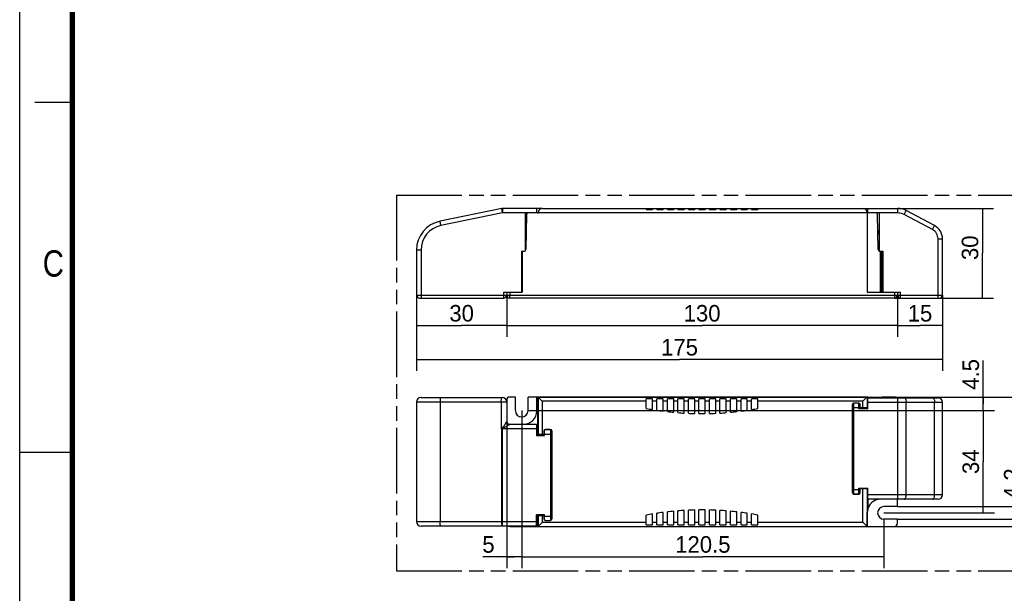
# Model space of a CAD drawing. Header units: millimetres. Extents: x 0 to 210, y 0 to 297.
# Tile 2 of 4: x 0 to 131, y 130 to 206. Entities that reach past the tile are written whole.
import ezdxf
from ezdxf.enums import TextEntityAlignment as Align

# ---------------------------------------------------------------- set-up
doc = ezdxf.new("R2010")
doc.units = ezdxf.units.MM
doc.header["$LTSCALE"] = 19.36
doc.linetypes.add('PHANTOM', pattern=[0.8, 0.45, -0.05, 0.1, -0.05, 0.1, -0.05])
doc.layers.get('0').update_dxf_attribs({"linetype": 'CONTINUOUS'})
for name, color, linetype in [('DEFAULT_3', 7, 'PHANTOM'), ('Z_AXIS', 7, 'CONTINUOUS'), ('Z_DIM_2D', 7, 'CONTINUOUS')]:
    doc.layers.add(name, color=color, linetype=linetype)
doc.styles.add('TEXTSTYLE_2', font='txt', dxfattribs={"width": 0.75})
doc.styles.add('TEXTSTYLE_3', font='tridonic-metric-print-light.otf')
doc.dimstyles.new('DIMSTYLE_1', dxfattribs={"dimtxt": 2.2, "dimasz": 3.5, "dimexe": 1.5, "dimexo": 0, "dimgap": 0.55, "dimtad": 1, "dimdec": 0, "dimlfac": 2.5, "dimdsep": 46, "dimtxsty": 'TEXTSTYLE_3', "dimblk": '_FILLED', "dimblk1": '_FILLED', "dimblk2": '_FILLED', "dimcen": 0.09, "dimclrt": 5, "dimadec": 4, "dimazin": 2, "dimtp": 0.2, "dimtm": 0.2, "dimtfac": 1, "dimtdec": 0, "dimtofl": 0, "dimtmove": 0, "dimatfit": 3, "dimldrblk": '_FILLED', "dimfxl": 0, "dimtolj": 1, "dimarcsym": 0})
doc.dimstyles.new('DIMSTYLE_2', dxfattribs={"dimtxt": 2.2, "dimasz": 3.5, "dimexe": 1.5, "dimexo": 0, "dimgap": 0.55, "dimtad": 1, "dimdec": 4, "dimlfac": 2.5, "dimdsep": 46, "dimtxsty": 'TEXTSTYLE_3', "dimblk": '_FILLED', "dimblk1": '_FILLED', "dimblk2": '_FILLED', "dimcen": 0.09, "dimclrt": 5, "dimadec": 4, "dimazin": 2, "dimtp": 0.2, "dimtm": 0.2, "dimtfac": 1, "dimtdec": 4, "dimtofl": 0, "dimtmove": 0, "dimatfit": 3, "dimldrblk": '_FILLED', "dimfxl": 0, "dimtolj": 1, "dimarcsym": 0})
doc.dimstyles.new('DIMSTYLE_3', dxfattribs={"dimtxt": 2.2, "dimasz": 3.5, "dimexe": 1.5, "dimexo": 0, "dimgap": 0.55, "dimtad": 1, "dimdec": 4, "dimlfac": 2.5, "dimdsep": 46, "dimtxsty": 'TEXTSTYLE_3', "dimblk": '_FILLED', "dimblk1": '_FILLED', "dimblk2": '_FILLED', "dimcen": 0.09, "dimclrt": 5, "dimadec": 4, "dimazin": 2, "dimtp": 0.5, "dimtm": 0.5, "dimtfac": 1, "dimtdec": 4, "dimtofl": 0, "dimtmove": 0, "dimatfit": 3, "dimldrblk": '_FILLED', "dimfxl": 0, "dimtolj": 1, "dimarcsym": 0})
doc.dimstyles.new('DIMSTYLE_4', dxfattribs={"dimtxt": 2.2, "dimasz": 3.5, "dimexe": 1.5, "dimexo": 0, "dimgap": 0.55, "dimtad": 1, "dimdec": 4, "dimlfac": 2.5, "dimdsep": 46, "dimtxsty": 'TEXTSTYLE_3', "dimblk": '_FILLED', "dimblk1": '_FILLED', "dimblk2": '_FILLED', "dimcen": 0.09, "dimclrt": 5, "dimadec": 4, "dimazin": 2, "dimtp": 0.1, "dimtm": 0.1, "dimtfac": 1, "dimtdec": 4, "dimtofl": 0, "dimtmove": 0, "dimatfit": 3, "dimldrblk": '_FILLED', "dimfxl": 0, "dimtolj": 1, "dimarcsym": 0})
doc.dimstyles.new('DIMSTYLE_5', dxfattribs={"dimtxt": 2.2, "dimasz": 3.5, "dimexe": 1.5, "dimexo": 0, "dimgap": 0.55, "dimtad": 1, "dimdec": 4, "dimlfac": 2.5, "dimdsep": 46, "dimtxsty": 'TEXTSTYLE_3', "dimblk": '_FILLED', "dimblk1": '_FILLED', "dimblk2": '_FILLED', "dimcen": 0.09, "dimclrt": 5, "dimadec": 4, "dimazin": 2, "dimtp": 0.3, "dimtm": 0.3, "dimtfac": 1, "dimtdec": 4, "dimtofl": 0, "dimtmove": 0, "dimatfit": 3, "dimldrblk": '_FILLED', "dimfxl": 0, "dimtolj": 1, "dimarcsym": 0})

# ---------------------------------------------------------------- blocks, each defined once
blk = doc.blocks.new('*D2')
at = {"layer": 'Z_DIM_2D', "color": 2, "linetype": 'Continuous', "transparency": 16777216}
for p, q in [((116.85, 180.9), (129.61, 180.9)), ((128.11, 180.9), (128.11, 174.94)), ((128.11, 168.98), (128.11, 174.94)), ((116.41, 168.98), (129.61, 168.98))]:
    blk.add_line(p, q, dxfattribs=at)
at = {"layer": 'Z_DIM_2D', "color": 5, "linetype": 'Continuous', "transparency": 16777216, "style": 'TEXTSTYLE_3'}
blk.add_text('30', height=2.2, rotation=90, dxfattribs=at).set_placement((127.56, 175.67), align=Align.CENTER)
blk = doc.blocks.new('_FILLED')
at = {"color": 0, "linetype": 'ByBlock'}
blk.add_solid([(0, 0), (-1, 0.125), (-1, -0.125)], dxfattribs=at)
blk = doc.blocks.new('_NONE')
blk = doc.blocks.new('*D3')
at = {"layer": 'Z_DIM_2D', "color": 2, "linetype": 'Continuous', "transparency": 16777216}
for p, q in [((52.81, 169.38), (52.81, 163.81)), ((64.81, 169.38), (64.81, 163.81)), ((52.81, 165.31), (58.81, 165.31)), ((64.81, 165.31), (58.81, 165.31))]:
    blk.add_line(p, q, dxfattribs=at)
at = {"layer": 'Z_DIM_2D', "color": 5, "linetype": 'Continuous', "transparency": 16777216, "style": 'TEXTSTYLE_3'}
blk.add_text('30', height=2.2, dxfattribs=at).set_placement((58.81, 165.86), align=Align.CENTER)
blk = doc.blocks.new('*D4')
at = {"layer": 'Z_DIM_2D', "color": 2, "linetype": 'Continuous', "transparency": 16777216}
for p, q in [((64.81, 169.38), (64.81, 163.81)), ((116.81, 169.38), (116.81, 163.81)), ((64.81, 165.31), (90.81, 165.31)), ((116.81, 165.31), (90.81, 165.31))]:
    blk.add_line(p, q, dxfattribs=at)
at = {"layer": 'Z_DIM_2D', "color": 5, "linetype": 'Continuous', "transparency": 16777216, "style": 'TEXTSTYLE_3'}
blk.add_text('130', height=2.2, dxfattribs=at).set_placement((90.81, 165.86), align=Align.CENTER)
blk = doc.blocks.new('*D5')
at = {"layer": 'Z_DIM_2D', "color": 2, "linetype": 'Continuous', "transparency": 16777216}
for p, q in [((116.81, 169.38), (116.81, 163.81)), ((122.81, 169.38), (122.81, 163.81)), ((116.81, 165.31), (119.81, 165.31)), ((122.81, 165.31), (119.81, 165.31))]:
    blk.add_line(p, q, dxfattribs=at)
at = {"layer": 'Z_DIM_2D', "color": 5, "linetype": 'Continuous', "transparency": 16777216, "style": 'TEXTSTYLE_3'}
blk.add_text('15', height=2.2, dxfattribs=at).set_placement((119.81, 165.86), align=Align.CENTER)
blk = doc.blocks.new('*D6')
at = {"layer": 'Z_DIM_2D', "color": 2, "linetype": 'Continuous', "transparency": 16777216}
for p, q in [((52.81, 169.38), (52.81, 159.29)), ((122.81, 169.38), (122.81, 159.29)), ((52.81, 160.79), (87.81, 160.79)), ((122.81, 160.79), (87.81, 160.79))]:
    blk.add_line(p, q, dxfattribs=at)
at = {"layer": 'Z_DIM_2D', "color": 5, "linetype": 'Continuous', "transparency": 16777216, "style": 'TEXTSTYLE_3'}
blk.add_text('175', height=2.2, dxfattribs=at).set_placement((87.81, 161.34), align=Align.CENTER)
blk = doc.blocks.new('*D7')
at = {"layer": 'Z_DIM_2D', "color": 2, "linetype": 'Continuous', "transparency": 16777216}
for p, q in [((66.81, 154.01), (66.81, 133.06)), ((115.01, 139.57), (115.01, 133.06)), ((66.81, 134.56), (90.91, 134.56)), ((115.01, 134.56), (90.91, 134.56))]:
    blk.add_line(p, q, dxfattribs=at)
at = {"layer": 'Z_DIM_2D', "color": 5, "linetype": 'Continuous', "transparency": 16777216, "style": 'TEXTSTYLE_3'}
blk.add_text('120.5', height=2.2, dxfattribs=at).set_placement((90.91, 135.11), align=Align.CENTER)
blk = doc.blocks.new('*D8')
at = {"layer": 'Z_DIM_2D', "color": 2, "linetype": 'Continuous', "transparency": 16777216}
for p, q in [((133.73, 140.41), (133.73, 146.13)), ((116.81, 141.25), (135.23, 141.25)), ((133.73, 141.25), (133.73, 140.41)), ((133.73, 139.57), (133.73, 140.41)), ((116.81, 139.57), (135.23, 139.57))]:
    blk.add_line(p, q, dxfattribs=at)
at = {"layer": 'Z_DIM_2D', "color": 5, "linetype": 'Continuous', "transparency": 16777216, "style": 'TEXTSTYLE_3'}
blk.add_text('4.2', height=2.2, rotation=90, dxfattribs=at).set_placement((133.18, 142.24))
blk = doc.blocks.new('*D9')
at = {"layer": 'Z_DIM_2D', "color": 2, "linetype": 'Continuous', "transparency": 16777216}
for p, q in [((67.65, 154.01), (129.71, 154.01)), ((128.21, 154.01), (128.21, 147.21)), ((128.21, 140.41), (128.21, 147.21)), ((115.01, 140.41), (129.71, 140.41))]:
    blk.add_line(p, q, dxfattribs=at)
at = {"layer": 'Z_DIM_2D', "color": 5, "linetype": 'Continuous', "transparency": 16777216, "style": 'TEXTSTYLE_3'}
blk.add_text('34', height=2.2, rotation=90, dxfattribs=at).set_placement((127.66, 147.21), align=Align.CENTER)
blk = doc.blocks.new('*D10')
at = {"layer": 'Z_DIM_2D', "color": 2, "linetype": 'Continuous', "transparency": 16777216}
for p, q in [((112.78, 155.81), (140.2, 155.81)), ((138.7, 155.81), (138.7, 147.21)), ((138.7, 138.61), (138.7, 147.21)), ((112.78, 138.61), (140.2, 138.61))]:
    blk.add_line(p, q, dxfattribs=at)
at = {"layer": 'Z_DIM_2D', "color": 5, "linetype": 'Continuous', "transparency": 16777216, "style": 'TEXTSTYLE_3'}
blk.add_text('43', height=2.2, rotation=90, dxfattribs=at).set_placement((138.15, 147.21), align=Align.CENTER)
blk = doc.blocks.new('*D11')
at = {"layer": 'Z_DIM_2D', "color": 2, "linetype": 'Continuous', "transparency": 16777216}
for p, q in [((128.21, 154.91), (128.21, 160.66)), ((68.82, 155.81), (129.71, 155.81)), ((128.21, 155.81), (128.21, 154.91)), ((128.21, 154.01), (128.21, 154.91)), ((67.65, 154.01), (129.71, 154.01))]:
    blk.add_line(p, q, dxfattribs=at)
at = {"layer": 'Z_DIM_2D', "color": 5, "linetype": 'Continuous', "transparency": 16777216, "style": 'TEXTSTYLE_3'}
blk.add_text('4.5', height=2.2, rotation=90, dxfattribs=at).set_placement((127.66, 156.78))
blk = doc.blocks.new('*D12')
at = {"layer": 'Z_DIM_2D', "color": 2, "linetype": 'Continuous', "transparency": 16777216}
for p, q in [((66.81, 154.01), (66.81, 133.06)), ((64.81, 152.57), (64.81, 133.06)), ((65.81, 134.56), (61.62, 134.56)), ((64.81, 134.56), (65.81, 134.56)), ((66.81, 134.56), (65.81, 134.56))]:
    blk.add_line(p, q, dxfattribs=at)
at = {"layer": 'Z_DIM_2D', "color": 5, "linetype": 'Continuous', "transparency": 16777216, "style": 'TEXTSTYLE_3'}
blk.add_text('5', height=2.2, dxfattribs=at).set_placement((63.2, 135.11), align=Align.RIGHT)

msp = doc.modelspace()

# ---------------------------------------------------------------- linework, layer by layer
at = {"color": 2, "linetype": 'Continuous'}
for p, q in [((0, 0), (0, 297)), ((7, 195), (2, 195)), ((0, 148.5), (7, 148.5))]:
    msp.add_line(p, q, dxfattribs=at)
at = {"color": 7, "linetype": 'Continuous'}
for p, q in [((64.148682, 180.89022), (55.940157, 179.205252)), ((69.567132, 180.902475), (64.269329, 180.902475)), ((68.768383, 180.902475), (68.768383, 180.302475)), ((112.207596, 180.902475), (116.848383, 180.902475)), ((112.848383, 180.302475), (112.848383, 180.902475)), ((67.288383, 175.267262), (67.288383, 180.302475)), ((67.644922, 180.302475), (67.288383, 180.302475)), ((114.368383, 180.302475), (112.846345, 180.302475)), ((114.253624, 175.418984), (114.171813, 180.105965)), ((114.368383, 180.302475), (114.368383, 175.222475)), ((121.747326, 178.615829), (117.975115, 180.621549)), ((122.808383, 169.382475), (122.808383, 176.849934)), ((52.808383, 175.365317), (52.808383, 169.382475)), ((66.768383, 175.222475), (66.768383, 169.782475)), ((66.768383, 175.222475), (66.848783, 175.222475)), ((114.368383, 175.222475), (114.848383, 175.222475)), ((114.766984, 169.782475), (114.766984, 175.222475)), ((114.848383, 175.222475), (114.848383, 169.782475)), ((64.408383, 169.782475), (65.035998, 169.782475)), ((116.808383, 169.782475), (117.208383, 169.782475)), ((53.208383, 168.982475), (64.408383, 168.982475)), ((116.408383, 168.982475), (65.208383, 168.982475)), ((117.208383, 168.982475), (122.408383, 168.982475)), ((52.808383, 155.169025), (52.808383, 139.249025)), ((53.408383, 155.769025), (64.208383, 155.769025)), ((64.808383, 155.169025), (64.808383, 152.569025)), ((110.808383, 143.115825), (110.808383, 154.809025)), ((110.928383, 143.009025), (110.928383, 154.929025)), ((111.648383, 155.009025), (111.008383, 155.009025)), ((111.768383, 154.249025), (111.768383, 154.929025)), ((111.848383, 154.369025), (111.848383, 154.809025)), ((112.846345, 155.809025), (114.768466, 155.809025)), ((112.848383, 155.729025), (122.208383, 155.729025)), ((112.848383, 154.249025), (112.848383, 155.729025)), ((114.768466, 155.809025), (114.768466, 155.729025)), ((122.808383, 142.809025), (122.808383, 155.129025)), ((110.808383, 153.809025), (110.928383, 153.809025)), ((112.848383, 154.249025), (111.688383, 154.249025)), ((112.846345, 154.368225), (111.848383, 154.369025)), ((68.768383, 152.169025), (65.208305, 152.169025)), ((68.768383, 152.169025), (68.768383, 150.689025)), ((68.768383, 150.689025), (69.848383, 150.689025)), ((69.567132, 150.862225), (69.848383, 150.862225)), ((69.768383, 151.302225), (69.768383, 150.862225)), ((69.848383, 150.689025), (69.848383, 151.449025)), ((70.648383, 151.449025), (69.848383, 151.449025)), ((70.608383, 151.502225), (69.968383, 151.502225)), ((70.648383, 151.449025), (70.648383, 139.41359)), ((70.808383, 150.862225), (70.648383, 150.862225)), ((70.808383, 151.302225), (70.808383, 139.609025)), ((110.928383, 147.469025), (110.808383, 147.469025)), ((110.928383, 143.649025), (110.808383, 143.649025)), ((111.008383, 142.929025), (111.688383, 142.929025)), ((111.008383, 142.915825), (111.648383, 142.915825)), ((111.688383, 143.689025), (112.848383, 143.689025)), ((111.768383, 143.009025), (111.768383, 143.689025)), ((111.768383, 143.649025), (112.846345, 143.649825)), ((111.848383, 143.115825), (111.848383, 143.649025)), ((112.848383, 142.209025), (112.848383, 143.689025)), ((122.208383, 142.209025), (112.848383, 142.209025)), ((68.768383, 138.649025), (68.768383, 140.129025)), ((69.848383, 140.129025), (68.768383, 140.129025)), ((69.567132, 140.049025), (69.848383, 140.049025)), ((69.768383, 140.049025), (69.768383, 139.609025)), ((69.848383, 139.449314), (69.848383, 140.129025)), ((69.968383, 139.409025), (70.608383, 139.409025)), ((70.808383, 140.049025), (70.648383, 140.049025)), ((68.768383, 138.649025), (53.408383, 138.649025))]:
    msp.add_line(p, q, dxfattribs=at)
at = {"color": 9, "linetype": 'Continuous'}
for p, q in [((64.269329, 180.302475), (64.148682, 180.89022)), ((64.269329, 180.902475), (64.269329, 180.302475)), ((116.848383, 180.302475), (116.848383, 180.902475)), ((64.269329, 180.302475), (56.060804, 178.617507)), ((67.288383, 180.302475), (64.269329, 180.302475)), ((116.848383, 180.302475), (114.368383, 180.302475)), ((117.693432, 180.091781), (117.975115, 180.621549)), ((121.465643, 178.08606), (117.693432, 180.091781)), ((56.060804, 178.617507), (55.940157, 179.205252)), ((121.465643, 178.08606), (121.747326, 178.615829)), ((122.208383, 176.849934), (122.808383, 176.849934)), ((122.208383, 168.982475), (122.208383, 176.849934)), ((53.408383, 175.365317), (52.808383, 175.365317)), ((53.408383, 175.365317), (53.408383, 168.982475)), ((114.568112, 169.782475), (114.568112, 175.222475)), ((114.647122, 169.782475), (114.647122, 175.222475)), ((52.808383, 169.382475), (122.808383, 169.382475)), ((64.408383, 168.982475), (64.408383, 169.782475)), ((65.208383, 168.982475), (65.208383, 169.382475)), ((116.408383, 169.382475), (116.408383, 168.982475)), ((117.208383, 168.982475), (117.208383, 169.782475)), ((52.808383, 155.169025), (64.808383, 155.169025)), ((55.940157, 155.169025), (55.940157, 139.249025)), ((64.087736, 155.169025), (64.087736, 151.569025)), ((111.008383, 142.929025), (111.008383, 155.009025)), ((111.688383, 154.249025), (111.688383, 155.004459)), ((112.207596, 154.369025), (112.207596, 155.249025)), ((112.766501, 155.80793), (112.766501, 154.369025)), ((112.846345, 155.809025), (112.846345, 155.729025)), ((112.848383, 155.129025), (122.808383, 155.129025)), ((113.971844, 155.729025), (113.971844, 155.809025)), ((114.171813, 155.809025), (114.171813, 155.729025)), ((114.253624, 155.809025), (114.253624, 155.729025)), ((114.453594, 155.809025), (114.453594, 155.729025)), ((116.848383, 142.209025), (116.848383, 155.729025)), ((117.975115, 142.809025), (117.975115, 155.129025)), ((121.747326, 142.809025), (121.747326, 155.129025)), ((110.808383, 153.409025), (110.928383, 153.409025)), ((110.928383, 154.409025), (111.768383, 154.409025)), ((64.556465, 152.166337), (64.511391, 152.094837)), ((64.756312, 152.487712), (64.556465, 152.166337)), ((64.910287, 151.997604), (64.750338, 151.905536)), ((64.808383, 152.569025), (64.808336, 152.569025)), ((65.157061, 152.140958), (64.910287, 151.997604)), ((67.163172, 152.200589), (67.163172, 152.169025)), ((67.363141, 152.225008), (67.363141, 152.169025)), ((64.148916, 151.606355), (64.087736, 151.569025)), ((68.768383, 151.569025), (64.087736, 151.569025)), ((64.124537, 151.631241), (64.136792, 151.618786)), ((64.136792, 151.618786), (64.148916, 151.606355)), ((64.148682, 139.249025), (64.148696, 151.578363)), ((64.24495, 151.737939), (64.25709, 151.704019)), ((64.25709, 151.704019), (64.269329, 151.670374)), ((64.269329, 138.649025), (64.269329, 151.670374)), ((64.750338, 151.905536), (64.67773, 151.864312)), ((70.648383, 150.849025), (69.848383, 150.849025)), ((110.928383, 147.869025), (110.808383, 147.869025)), ((110.928383, 143.529025), (111.768383, 143.529025)), ((111.688383, 142.929025), (111.688383, 143.689025)), ((112.207596, 139.169025), (112.207596, 143.649025)), ((112.766501, 143.649025), (112.766501, 138.61012)), ((112.846345, 142.209025), (112.846345, 140.869798)), ((122.808383, 142.809025), (112.848383, 142.809025)), ((113.971844, 142.209025), (113.971844, 142.117863)), ((114.171813, 142.209025), (114.171813, 142.176294)), ((114.253624, 142.209025), (114.253624, 142.193042)), ((52.808383, 139.249025), (68.768383, 139.249025)), ((69.848383, 139.969025), (70.648383, 139.969025)), ((67.163172, 138.649025), (67.163172, 138.609025)), ((67.363141, 138.649025), (67.363141, 138.609025))]:
    msp.add_line(p, q, dxfattribs=at)
at = {"color": 7, "linetype": 'Continuous', "const_width": 0.7}
msp.add_lwpolyline([(7, 7), (7, 290)], dxfattribs=at)
at = {"color": 9, "linetype": 'Continuous'}
for points in [[(56.060804, 155.769025), (56.041931, 155.761638), (56.023522, 155.739659), (56.006032, 155.703629), (55.98989, 155.654435), (55.975494, 155.593289), (55.963199, 155.521696), (55.953307, 155.441419), (55.946062, 155.354435), (55.941643, 155.262886), (55.940157, 155.169025)], [(64.087736, 155.169025), (64.08926, 155.264093), (64.093793, 155.35675), (64.101221, 155.444662), (64.111352, 155.525594), (64.123927, 155.597497), (64.138625, 155.658563), (64.155191, 155.707563), (64.172843, 155.742401), (64.190688, 155.762537), (64.208383, 155.769025)], [(117.693432, 155.729025), (117.737497, 155.721638), (117.780476, 155.699659), (117.821313, 155.663629), (117.859001, 155.614435), (117.892612, 155.553289), (117.921318, 155.481696), (117.944413, 155.401419), (117.961328, 155.314435), (117.971647, 155.222886), (117.975115, 155.129025)], [(121.465643, 155.729025), (121.509708, 155.721638), (121.552688, 155.699659), (121.593524, 155.663629), (121.631212, 155.614435), (121.664823, 155.553289), (121.693529, 155.481696), (121.716624, 155.401419), (121.733539, 155.314435), (121.743858, 155.222886), (121.747326, 155.129025)], [(64.511391, 152.094837), (64.469317, 152.028921), (64.449351, 151.998044), (64.430053, 151.968509), (64.411359, 151.94028), (64.39322, 151.913333), (64.375569, 151.88763), (64.358335, 151.863186), (64.341615, 151.84015), (64.324795, 151.818081), (64.307565, 151.796414), (64.289026, 151.775669), (64.268027, 151.756219), (64.24495, 151.737939)], [(64.808336, 152.569025), (64.804439, 152.563636), (64.794358, 152.548288), (64.777886, 152.521716), (64.756312, 152.487712)], [(65.208305, 152.169025), (65.201702, 152.165896), (65.157061, 152.140958)], [(64.124537, 151.631241), (64.118379, 151.620884), (64.087736, 151.569025)], [(64.24495, 151.737939), (64.23364, 151.731069), (64.222791, 151.724169), (64.212403, 151.717234), (64.202493, 151.710277), (64.19307, 151.703303), (64.184152, 151.696332), (64.175804, 151.689425), (64.167904, 151.682469), (64.160404, 151.675454), (64.153141, 151.668126), (64.145935, 151.660329), (64.138793, 151.651759), (64.131653, 151.642019), (64.124537, 151.631241)], [(64.148696, 151.578363), (64.148813, 151.59703), (64.148916, 151.606355)], [(64.269329, 151.670374), (64.258017, 151.666256), (64.247169, 151.662111), (64.236781, 151.65795), (64.226872, 151.653776), (64.217448, 151.649591), (64.208531, 151.645409), (64.200183, 151.641265), (64.192283, 151.637091), (64.184782, 151.632882), (64.177519, 151.628485), (64.170316, 151.623806), (64.163175, 151.618664), (64.156034, 151.612818), (64.148916, 151.606355)], [(64.67773, 151.864312), (64.610008, 151.826429), (64.577834, 151.808714), (64.546682, 151.791774), (64.516443, 151.775611), (64.487033, 151.760182), (64.458307, 151.745515), (64.430441, 151.731701), (64.402394, 151.718468), (64.373697, 151.705439), (64.342805, 151.692967), (64.307803, 151.6813), (64.269329, 151.670374)], [(117.693432, 142.209025), (117.737497, 142.216412), (117.780476, 142.238391), (117.821313, 142.274421), (117.859001, 142.323615), (117.892612, 142.384761), (117.921318, 142.456354), (117.944413, 142.536631), (117.961328, 142.623615), (117.971647, 142.715164), (117.975115, 142.809025)], [(121.465643, 142.209025), (121.509708, 142.216412), (121.552688, 142.238391), (121.593524, 142.274421), (121.631212, 142.323615), (121.664823, 142.384761), (121.693529, 142.456354), (121.716624, 142.536631), (121.733539, 142.623615), (121.743858, 142.715164), (121.747326, 142.809025)], [(56.060804, 138.649025), (56.041931, 138.656412), (56.023522, 138.678391), (56.006032, 138.714421), (55.98989, 138.763615), (55.975494, 138.824761), (55.963199, 138.896354), (55.953307, 138.976631), (55.946062, 139.063615), (55.941643, 139.155164), (55.940157, 139.249025)], [(64.269329, 138.649025), (64.250455, 138.656412), (64.232047, 138.678391), (64.214556, 138.714421), (64.198414, 138.763615), (64.184018, 138.824761), (64.171723, 138.896354), (64.161832, 138.976631), (64.154587, 139.063615), (64.150167, 139.155164), (64.148682, 139.249025)]]:
    msp.add_lwpolyline(points, dxfattribs=at)
at = {"color": 7, "linetype": 'Continuous'}
msp.add_lwpolyline([(64.808336, 152.569025), (64.81602, 152.490993), (64.838779, 152.415958), (64.875737, 152.346805), (64.925475, 152.286191), (64.986084, 152.236444), (65.055233, 152.199477), (65.130268, 152.176712), (65.208305, 152.169025)], dxfattribs=at)
for centre, radius, start, end in [((64.269329, 180.302475), 0.6, 90, 101.6), ((116.848383, 178.502475), 2.4, 62, 90), ((113.971843, 180.102475), 0.2, 1, 89.99990249), ((56.728383, 175.365317), 3.92, 101.6, 180), ((120.808383, 176.849934), 2, 0, 62), ((66.612042, 177.902475), 0.8, 327.75994927, 352.17276392), ((115.096854, 177.991629), 0.888, 181, 214.68863605), ((114.453594, 175.422475), 0.2, 181, 270), ((53.208383, 169.382475), 0.4, 180, 270), ((64.408383, 169.382475), 0.4, 270, 360), ((65.208383, 169.382475), 0.4, 180, 270), ((116.408383, 169.382475), 0.4, 270, 360), ((117.208383, 169.382475), 0.4, 180, 270), ((122.408383, 169.382475), 0.4, 270, 360), ((53.408383, 155.169025), 0.6, 90, 180), ((64.208383, 155.169025), 0.6, 0, 90), ((111.008383, 154.809025), 0.2, 90, 180), ((111.008383, 154.929025), 0.08, 90, 180), ((111.648383, 154.809025), 0.2, 0, 90), ((111.688383, 154.929025), 0.08, 0, 41.68595376), ((122.208383, 155.129025), 0.6, 0, 90), ((65.208383, 152.569025), 0.4, 180, 270), ((69.968383, 151.302225), 0.2, 90, 180), ((70.608383, 151.302225), 0.2, 0, 90), ((111.008383, 143.115825), 0.2, 180, 270), ((111.008383, 143.009025), 0.08, 180, 270), ((111.648383, 143.115825), 0.2, 270, 360), ((111.688383, 143.009025), 0.08, 270, 360), ((114.568112, 140.448634), 1.772529, 98.93268503, 166.25473154), ((122.208383, 142.809025), 0.6, 270, 360), ((53.408383, 139.249025), 0.6, 180, 270), ((69.968383, 139.609025), 0.2, 180, 270), ((70.608383, 139.609025), 0.2, 270, 360)]:
    msp.add_arc(centre, radius, start, end, dxfattribs=at)
at = {"color": 9, "linetype": 'Continuous'}
for centre, radius, start, end in [((116.848383, 178.502475), 1.8, 62, 90), ((56.728383, 175.365317), 3.32, 101.6, 180), ((120.808383, 176.849934), 1.4, 0, 62)]:
    msp.add_arc(centre, radius, start, end, dxfattribs=at)
at = {"layer": 'DEFAULT_3', "color": 91, "linetype": 'PHANTOM', "true_color": 0x80ff80}
for p, q in [((50.128636, 182.68), (50.128636, 132.68)), ((50.128636, 182.68), (150.128636, 182.68)), ((50.128636, 132.68), (150.128636, 132.68))]:
    msp.add_line(p, q, dxfattribs=at)
at = {"layer": 'Z_AXIS', "color": 7, "linetype": 'Continuous'}
for p, q in [((69.567132, 180.902475), (112.207596, 180.902475)), ((83.388383, 180.902475), (83.388383, 180.782475)), ((84.228383, 180.902475), (84.228383, 180.782475)), ((84.788383, 180.902475), (84.788383, 180.782475)), ((85.628383, 180.902475), (85.628383, 180.782475)), ((86.188383, 180.902475), (86.188383, 180.782475)), ((87.028383, 180.902475), (87.028383, 180.782475)), ((87.588383, 180.902475), (87.588383, 180.782475)), ((88.428383, 180.902475), (88.428383, 180.782475)), ((88.988383, 180.902475), (88.988383, 180.782475)), ((89.828383, 180.902475), (89.828383, 180.782475)), ((90.388383, 180.902475), (90.388383, 180.782475)), ((91.228383, 180.902475), (91.228383, 180.782475)), ((91.788383, 180.902475), (91.788383, 180.782475)), ((92.628383, 180.902475), (92.628383, 180.782475)), ((93.188383, 180.902475), (93.188383, 180.782475)), ((94.028383, 180.902475), (94.028383, 180.782475)), ((94.588383, 180.902475), (94.588383, 180.782475)), ((95.428383, 180.902475), (95.428383, 180.782475)), ((95.988383, 180.902475), (95.988383, 180.782475)), ((96.828383, 180.902475), (96.828383, 180.782475)), ((97.388383, 180.902475), (97.388383, 180.782475)), ((98.228383, 180.902475), (98.228383, 180.782475)), ((67.444953, 180.105965), (67.363141, 175.418984)), ((68.928383, 180.302475), (67.644922, 180.302475)), ((83.388383, 180.782475), (84.228383, 180.782475)), ((84.788383, 180.782475), (85.628383, 180.782475)), ((86.188383, 180.782475), (87.028383, 180.782475)), ((87.588383, 180.782475), (88.428383, 180.782475)), ((88.988383, 180.782475), (89.828383, 180.782475)), ((90.388383, 180.782475), (91.228383, 180.782475)), ((91.788383, 180.782475), (92.628383, 180.782475)), ((93.188383, 180.782475), (94.028383, 180.782475)), ((94.588383, 180.782475), (95.428383, 180.782475)), ((95.988383, 180.782475), (96.828383, 180.782475)), ((97.388383, 180.782475), (98.228383, 180.782475)), ((112.795583, 180.320643), (112.795583, 169.782475)), ((66.848783, 175.222475), (66.848783, 169.782475)), ((66.848783, 175.222475), (67.163172, 175.222475)), ((64.808383, 169.782475), (64.808383, 169.382475)), ((65.035998, 169.782475), (66.848783, 169.782475)), ((112.795583, 169.782475), (116.808383, 169.782475)), ((116.808383, 169.782475), (116.808383, 169.382475)), ((64.808383, 155.409025), (64.808383, 155.169025)), ((65.968383, 155.809025), (65.208383, 155.809025)), ((65.968383, 154.009025), (65.968383, 155.809025)), ((67.648383, 154.009025), (67.648383, 155.809025)), ((112.846345, 155.809025), (67.648383, 155.809025)), ((68.821183, 153.969415), (68.821183, 155.809025)), ((83.388383, 154.296261), (83.388383, 155.595435)), ((84.228383, 155.595435), (83.388383, 155.595435)), ((84.228383, 154.148473), (84.228383, 155.595435)), ((84.788383, 154.060062), (84.788383, 155.595435)), ((85.628383, 155.595435), (84.788383, 155.595435)), ((85.628383, 153.942485), (85.628383, 155.595435)), ((86.188383, 153.874058), (86.188383, 155.595435)), ((87.028383, 155.595435), (86.188383, 155.595435)), ((87.028383, 153.78625), (87.028383, 155.595435)), ((87.588383, 153.737551), (87.588383, 155.595435)), ((88.428383, 155.595435), (87.588383, 155.595435)), ((88.428383, 153.67919), (88.428383, 155.595435)), ((88.988383, 153.650041), (88.988383, 155.595435)), ((89.828383, 155.595435), (88.988383, 155.595435)), ((89.828383, 153.620913), (89.828383, 155.595435)), ((90.388383, 153.611208), (90.388383, 155.595435)), ((91.228383, 155.595435), (90.388383, 155.595435)), ((91.228383, 153.611208), (91.228383, 155.595435)), ((91.788383, 153.620913), (91.788383, 155.595435)), ((92.628383, 155.595435), (91.788383, 155.595435)), ((92.628383, 153.650041), (92.628383, 155.595435)), ((93.188383, 153.67919), (93.188383, 155.595435)), ((94.028383, 155.595435), (93.188383, 155.595435)), ((94.028383, 153.737551), (94.028383, 155.595435)), ((94.588383, 153.78625), (94.588383, 155.595435)), ((95.428383, 155.595435), (94.588383, 155.595435)), ((95.428383, 153.874058), (95.428383, 155.595435)), ((95.988383, 153.942485), (95.988383, 155.595435)), ((96.828383, 155.595435), (95.988383, 155.595435)), ((96.828383, 154.060062), (96.828383, 155.595435)), ((97.388383, 154.148473), (97.388383, 155.595435)), ((98.228383, 155.595435), (97.388383, 155.595435)), ((98.228383, 154.296261), (98.228383, 155.595435)), ((112.207596, 155.249025), (112.748161, 155.789589)), ((116.408383, 155.809025), (114.768466, 155.809025)), ((66.969643, 152.196886), (67.048653, 152.196886)), ((68.768383, 150.862225), (69.567132, 150.862225)), ((116.808383, 141.249025), (116.808383, 142.209025)), ((84.228383, 138.822615), (84.228383, 140.262903)), ((84.788383, 138.822615), (84.788383, 140.351313)), ((85.628383, 138.822615), (85.628383, 140.468891)), ((86.188383, 138.822615), (86.188383, 140.537318)), ((87.028383, 138.822615), (87.028383, 140.625126)), ((87.588383, 138.822615), (87.588383, 140.673825)), ((88.428383, 138.822615), (88.428383, 140.732186)), ((88.988383, 138.822615), (88.988383, 140.761335)), ((89.828383, 138.822615), (89.828383, 140.790463)), ((90.388383, 138.822615), (90.388383, 140.800168)), ((91.228383, 138.822615), (91.228383, 140.800168)), ((91.788383, 138.822615), (91.788383, 140.790463)), ((92.628383, 138.822615), (92.628383, 140.761335)), ((93.188383, 138.822615), (93.188383, 140.732186)), ((94.028383, 138.822615), (94.028383, 140.673825)), ((94.588383, 138.822615), (94.588383, 140.625126)), ((95.428383, 138.822615), (95.428383, 140.537318)), ((95.988383, 138.822615), (95.988383, 140.468891)), ((96.828383, 138.822615), (96.828383, 140.351313)), ((97.388383, 138.822615), (97.388383, 140.262903)), ((112.795583, 138.609025), (112.795583, 140.448634)), ((116.808383, 141.249025), (115.008383, 141.249025)), ((68.768383, 140.049025), (69.567132, 140.049025)), ((69.567132, 139.169025), (69.008227, 138.61012)), ((83.388383, 138.822615), (83.388383, 140.115115)), ((98.228383, 138.822615), (98.228383, 140.115115)), ((112.748377, 138.628245), (112.207596, 139.169025)), ((116.808383, 139.569025), (115.008383, 139.569025)), ((116.808383, 139.009025), (116.808383, 139.569025)), ((65.208383, 138.609025), (116.408383, 138.609025)), ((66.848783, 138.609025), (66.848783, 138.649025)), ((83.388383, 138.822615), (84.228383, 138.822615)), ((84.788383, 138.822615), (85.628383, 138.822615)), ((86.188383, 138.822615), (87.028383, 138.822615)), ((87.588383, 138.822615), (88.428383, 138.822615)), ((88.988383, 138.822615), (89.828383, 138.822615)), ((90.388383, 138.822615), (91.228383, 138.822615)), ((91.788383, 138.822615), (92.628383, 138.822615)), ((93.188383, 138.822615), (94.028383, 138.822615)), ((94.588383, 138.822615), (95.428383, 138.822615)), ((95.988383, 138.822615), (96.828383, 138.822615)), ((97.388383, 138.822615), (98.228383, 138.822615)), ((112.759994, 138.616469), (112.748377, 138.628245)), ((112.766501, 138.61012), (112.759994, 138.616469)), ((112.76766, 138.609613), (112.766501, 138.61012))]:
    msp.add_line(p, q, dxfattribs=at)
at = {"layer": 'Z_AXIS', "color": 9, "linetype": 'Continuous'}
for p, q in [((68.997665, 180.342475), (112.777063, 180.342475)), ((65.208383, 169.782475), (65.208383, 169.382475)), ((116.408383, 169.782475), (116.408383, 169.382475)), ((68.928383, 155.809025), (68.928383, 150.862225)), ((69.008227, 155.807931), (69.008227, 150.862225)), ((69.567132, 150.862225), (69.567132, 155.249025)), ((83.388383, 155.249025), (69.567132, 155.249025)), ((84.788383, 155.249025), (84.228383, 155.249025)), ((86.188383, 155.249025), (85.628383, 155.249025)), ((87.588383, 155.249025), (87.028383, 155.249025)), ((88.988383, 155.249025), (88.428383, 155.249025)), ((90.388383, 155.249025), (89.828383, 155.249025)), ((91.788383, 155.249025), (91.228383, 155.249025)), ((93.188383, 155.249025), (92.628383, 155.249025)), ((94.588383, 155.249025), (94.028383, 155.249025)), ((95.988383, 155.249025), (95.428383, 155.249025)), ((97.388383, 155.249025), (96.828383, 155.249025)), ((112.207596, 155.249025), (98.228383, 155.249025)), ((67.444953, 152.241756), (67.444953, 152.169025)), ((67.644922, 152.300187), (67.644922, 152.169025)), ((68.928383, 140.049025), (68.928383, 138.609025)), ((69.008227, 140.049025), (69.008227, 138.61012)), ((69.567132, 139.169025), (69.567132, 140.049025)), ((69.567132, 139.169025), (83.388383, 139.169025)), ((84.228383, 139.169025), (84.788383, 139.169025)), ((85.628383, 139.169025), (86.188383, 139.169025)), ((87.028383, 139.169025), (87.588383, 139.169025)), ((88.428383, 139.169025), (88.988383, 139.169025)), ((89.828383, 139.169025), (90.388383, 139.169025)), ((91.228383, 139.169025), (91.788383, 139.169025)), ((92.628383, 139.169025), (93.188383, 139.169025)), ((94.028383, 139.169025), (94.588383, 139.169025)), ((95.428383, 139.169025), (95.988383, 139.169025)), ((96.828383, 139.169025), (97.388383, 139.169025)), ((98.228383, 139.169025), (112.207596, 139.169025)), ((67.444953, 138.649025), (67.444953, 138.609025)), ((67.644922, 138.649025), (67.644922, 138.609025))]:
    msp.add_line(p, q, dxfattribs=at)
at = {"layer": 'Z_AXIS', "color": 7, "linetype": 'Continuous'}
for points in [[(68.997665, 155.809025), (69.001831, 155.808963), (69.00497, 155.80877), (69.007081, 155.808437), (69.008165, 155.807954)], [(69.008165, 155.807954), (69.497977, 155.317791), (69.567132, 155.249025)], [(112.748161, 155.789589), (112.759939, 155.801536), (112.766571, 155.807957)], [(112.766571, 155.807957), (112.76769, 155.808444), (112.769812, 155.808776), (112.772936, 155.808965), (112.777063, 155.809025)], [(69.008227, 138.61012), (69.007112, 138.60962), (69.004981, 138.60928), (69.001832, 138.609087), (68.997665, 138.609025)], [(112.777063, 138.609025), (112.772941, 138.609084), (112.769807, 138.609275), (112.76766, 138.609613)]]:
    msp.add_lwpolyline(points, dxfattribs=at)
for centre, radius, start, end in [((69.567132, 180.342475), 0.56, 90, 176.41665919), ((112.207596, 180.342475), 0.56, 3.58332042, 90), ((67.644922, 180.102475), 0.2, 90, 179), ((68.928383, 180.382475), 0.08, 270, 356.41665919), ((112.846345, 180.382475), 0.08, 183.58332042, 269.99990249), ((67.163172, 175.422475), 0.2, 270, 359), ((116.408383, 169.382475), 0.4, 270, 360), ((65.208383, 155.409025), 0.4, 90, 180), ((116.408383, 155.409025), 0.4, 53.19804843, 90), ((66.808383, 154.009025), 0.84, 180, 360), ((67.048653, 153.969415), 1.772529, 270, 360), ((90.808383, 194.009025), 40.4, 259.41678628, 260.62640453), ((90.808383, 194.009025), 40.4, 261.43044676, 262.63338083), ((90.808383, 194.009025), 40.4, 263.43349335, 264.63130456), ((90.808383, 194.009025), 40.4, 265.42850733, 266.62269917), ((90.808383, 194.009025), 40.4, 267.41797964, 268.61001554), ((90.808383, 194.009025), 40.4, 269.40434008, 270.59565992), ((90.808383, 194.009025), 40.4, 271.38998446, 272.58202036), ((90.808383, 194.009025), 40.4, 273.37730083, 274.57149267), ((90.808383, 194.009025), 40.4, 275.36869544, 276.56650665), ((90.808383, 194.009025), 40.4, 277.36661917, 278.56955324), ((90.808383, 194.009025), 40.4, 279.37359547, 280.58321372), ((66.969183, 152.076887), 0.12, 89.78014568, 129.54215952), ((90.808383, 100.402351), 40.4, 99.37359547, 100.58321372), ((90.808383, 100.402351), 40.4, 97.36661917, 98.56955324), ((90.808383, 100.402351), 40.4, 95.36869544, 96.56650664), ((90.808383, 100.402351), 40.4, 93.37730083, 94.57149267), ((90.808383, 100.402351), 40.4, 91.38998446, 92.58202036), ((90.808383, 100.402351), 40.4, 89.40434008, 90.59565992), ((90.808383, 100.402351), 40.4, 87.41797964, 88.61001554), ((90.808383, 100.402351), 40.4, 85.42850733, 86.62269917), ((90.808383, 100.402351), 40.4, 83.43349335, 84.63130456), ((90.808383, 100.402351), 40.4, 81.43044676, 82.63338083), ((90.808383, 100.402351), 40.4, 79.41678628, 80.62640453), ((114.568112, 140.448634), 1.772529, 166.25473154, 180), ((115.008383, 140.409025), 0.84, 90, 270), ((116.408383, 139.009025), 0.4, 270, 360), ((65.208383, 139.009025), 0.4, 244.39733442, 270)]:
    msp.add_arc(centre, radius, start, end, dxfattribs=at)

# ---------------------------------------------------------------- texts
at = {"color": 5, "linetype": 'Continuous', "style": 'TEXTSTYLE_2', "width": 0.833333}
msp.add_text('C', height=3.5, dxfattribs=at).set_placement((3.070169, 171.833626))

# ---------------------------------------------------------------- dimensions: what is measured, and where the dimension line sits
at = {"layer": 'Z_DIM_2D', "color": 2, "linetype": 'Continuous'}
for base, p1, p2, angle, dimstyle, picture, middle in [((128.107671, 168.982475), (116.848383, 180.902475), (116.408383, 168.982475), 270, 'DIMSTYLE_1', '*D2', (128.107671, 175.639926)), ((52.808383, 160.793768), (122.808383, 169.382475), (52.808383, 169.382475), 180, 'DIMSTYLE_3', '*D6', (87.79882, 160.793768)), ((128.205639, 154.009025), (68.821183, 155.809025), (67.648383, 154.009025), 270, 'DIMSTYLE_4', '*D11', (128.205639, 158.696257)), ((138.699214, 155.809025), (112.777063, 138.609025), (112.777063, 155.809025), 90, 'DIMSTYLE_5', '*D10', (138.699214, 147.173157)), ((66.808383, 134.560668), (115.008383, 139.569025), (66.808383, 154.009025), 180, 'DIMSTYLE_3', '*D7', (90.895229, 134.560668)), ((128.205639, 154.009025), (115.008383, 140.409025), (67.648383, 154.009025), 90, 'DIMSTYLE_5', '*D9', (128.205639, 147.211415)), ((133.732537, 141.249025), (116.808383, 139.569025), (116.808383, 141.249025), 90, 'DIMSTYLE_4', '*D8', (133.732537, 144.157234))]:
    dim = msp.add_linear_dim(base=base, p1=p1, p2=p2, angle=angle, dimstyle=dimstyle, override={"dimblk1": 'NONE', "dimblk2": 'NONE', "dimsah": 1}, dxfattribs=at)
    dim.commit()
    dim.dimension.update_dxf_attribs({"geometry": picture, "text_midpoint": middle, "dimtype": 160})
for base, p1, p2, dimstyle, picture, middle in [((64.808383, 165.305382), (52.808383, 169.382475), (64.808383, 169.382475), 'DIMSTYLE_2', '*D3', (58.782082, 165.305382)), ((116.808383, 165.305382), (64.808383, 169.382475), (116.808383, 169.382475), 'DIMSTYLE_3', '*D4', (90.780883, 165.305382)), ((122.808383, 165.305382), (116.808383, 169.382475), (122.808383, 169.382475), 'DIMSTYLE_2', '*D5', (119.797621, 165.305382)), ((66.808383, 134.560668), (64.808383, 152.569025), (66.808383, 154.009025), 'DIMSTYLE_4', '*D12', (62.396651, 134.560668))]:
    dim = msp.add_linear_dim(base=base, p1=p1, p2=p2, dimstyle=dimstyle, override={"dimblk1": 'NONE', "dimblk2": 'NONE', "dimsah": 1}, dxfattribs=at)
    dim.commit()
    dim.dimension.update_dxf_attribs({"geometry": picture, "text_midpoint": middle, "dimtype": 160})

doc.saveas('drawing.dxf')
